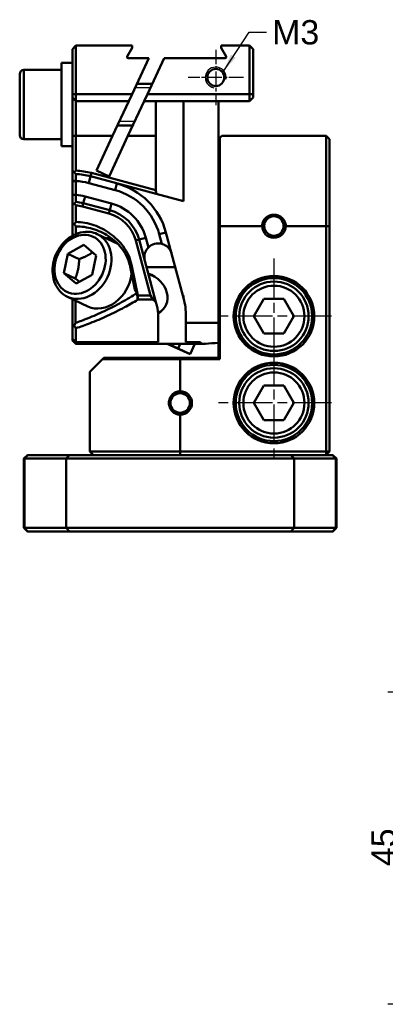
# Model space of a CAD drawing. Header units: millimetres. Extents: x 15 to 172, y 3 to 159.
# Tile 1 of 2: x 15 to 67, y 14 to 155. Entities that reach past the tile are written whole.
import ezdxf

# ---------------------------------------------------------------- set-up
doc = ezdxf.new("R2010")
doc.units = ezdxf.units.MM
doc.linetypes.add('CHAIN', pattern=[0.3543, 0.2362, -0.0295, 0.0591, -0.0295])
for name, color, linetype, lineweight in [('Bemaßungen(DIN)', 179, 'Continuous', 25), ('Gewinde(DIN)', 179, 'Continuous', 25), ('Mittelpunktmarkierung(DIN)', 179, 'Continuous', 25), ('Sichtbare Kanten(DIN)', 179, 'Continuous', 50), ('Sichtbare tangentiale Kanten(DIN)', 179, 'Continuous', 50), ('Symbole(DIN)', 179, 'Continuous', 25)]:
    doc.layers.add(name, color=color, linetype=linetype, lineweight=lineweight)
doc.styles.add('STANDARD-BSI~0', font='arial.ttf')
doc.dimstyles.new('Katalogzeichnungen', dxfattribs={"dimtxt": 3.5, "dimasz": 2.5, "dimexe": 2, "dimexo": 0, "dimgap": 0.8, "dimtad": 1, "dimrnd": 1e-08, "dimdsep": 46, "dimtxsty": 'STANDARD-BSI~0', "dimcen": 0.09, "dimdle": 10, "dimclrd": 250, "dimclre": 250, "dimclrt": 250, "dimazin": 2, "dimtfac": 1, "dimtmove": 0, "dimatfit": 3, "dimfxl": 1, "dimtolj": 1, "dimtzin": 0, "dimlwd": 25, "dimlwe": 25, "dimarcsym": 0})
doc.dimstyles.new('Katalogzeichnungen$7', dxfattribs={"dimtxt": 3.5, "dimasz": 2.5, "dimexe": 2, "dimexo": 0, "dimgap": 0.8, "dimtad": 1, "dimrnd": 1e-08, "dimdsep": 46, "dimtxsty": 'STANDARD-BSI~0', "dimcen": 0.09, "dimdle": 10, "dimclrd": 179, "dimclre": 250, "dimclrt": 250, "dimazin": 2, "dimtfac": 1, "dimtmove": 0, "dimatfit": 3, "dimfxl": 1, "dimtolj": 1, "dimtzin": 0, "dimlwd": 25, "dimlwe": 25, "dimarcsym": 0})

# ---------------------------------------------------------------- blocks, each defined once
blk = doc.blocks.new('*D15')
at = {"layer": 'Bemaßungen(DIN)', "color": 250, "linetype": 'Continuous', "lineweight": 25}
for p, q in [((86.43, 58.53), (67.61, 58.53)), ((69.61, 56.03), (69.61, 16.03)), ((86.43, 13.53), (67.61, 13.53))]:
    blk.add_line(p, q, dxfattribs=at)
at = {"layer": 'Bemaßungen(DIN)', "color": 250, "linetype": 'Continuous'}
for points in [[(69.19, 56.03), (70.03, 56.03), (69.61, 58.53)], [(69.19, 16.03), (70.03, 16.03), (69.61, 13.53)]]:
    blk.add_solid(points, dxfattribs=at)
at = {"layer": 'Defpoints', "color": 0, "linetype": 'Continuous'}
for p in [(86.43, 58.53), (69.61, 13.53), (86.43, 13.53)]:
    blk.add_point(p, dxfattribs=at)
at = {"layer": 'Bemaßungen(DIN)', "color": 250, "linetype": 'Continuous', "lineweight": 25, "insert": (65.25, 33.44), "char_height": 3.5, "attachment_point": 1, "rotation": 90, "style": 'STANDARD-BSI~0'}
blk.add_mtext('\\A1;45', dxfattribs=at)

msp = doc.modelspace()

# ---------------------------------------------------------------- linework, layer by layer
at = {"layer": 'Gewinde(DIN)'}
for p, q in [((33.4346, 145.5834), (31.2278, 145.5834)), ((28.9886, 140.7814), (31.1954, 140.7814))]:
    msp.add_line(p, q, dxfattribs=at)
msp.add_arc((42.8625, 147.0824), 1.5, 350, 260, dxfattribs=at)
at = {"layer": 'Mittelpunktmarkierung(DIN)', "linetype": 'CHAIN', "ltscale": 8.88956}
for p, q in [((42.8625, 151.0824), (42.8625, 143.0824)), ((46.8625, 147.0824), (38.8625, 147.0824))]:
    msp.add_line(p, q, dxfattribs=at)
at = {"layer": 'Mittelpunktmarkierung(DIN)', "linetype": 'CHAIN', "ltscale": 23.990969}
for p, q in [((51.2325, 120.9824), (51.2325, 104.3824)), ((59.5325, 112.6824), (42.9325, 112.6824)), ((51.2325, 108.4824), (51.2325, 91.8824)), ((59.5325, 100.1824), (42.9325, 100.1824))]:
    msp.add_line(p, q, dxfattribs=at)
at = {"layer": 'Sichtbare Kanten(DIN)'}
for p, q in [((22.2325, 151.1824), (22.7325, 151.6824)), ((22.2325, 151.1824), (22.2325, 144.6824)), ((22.7325, 144.6824), (22.7325, 151.6824)), ((30.8325, 151.6824), (22.7325, 151.6824)), ((30.1124, 150.1074), (30.8325, 151.3546)), ((30.8325, 151.3546), (30.8325, 151.6824)), ((47.7325, 151.6824), (43.6325, 151.6824)), ((43.6325, 151.6824), (43.6325, 151.3546)), ((43.6325, 151.3546), (44.3526, 150.1074)), ((47.7325, 151.6824), (48.2325, 151.1824)), ((47.7325, 151.6824), (47.7325, 144.6824)), ((48.2325, 144.6824), (48.2325, 151.1824)), ((20.6325, 149.1824), (20.6325, 137.1824)), ((20.6325, 149.1824), (22.2325, 149.1824)), ((33.2325, 149.8824), (30.2423, 149.8824)), ((30.8077, 144.6824), (33.2325, 149.8824)), ((35.4392, 149.8824), (33.0144, 144.6824)), ((44.2227, 149.8824), (35.4392, 149.8824)), ((14.6325, 138.7824), (14.6325, 147.5824)), ((15.2325, 148.1824), (20.6325, 148.1824)), ((31.5071, 146.1824), (33.7139, 146.1824)), ((22.2325, 144.1824), (22.2325, 144.6824)), ((22.2325, 144.1824), (22.2325, 138.6824)), ((22.7325, 143.6824), (22.2325, 144.1824)), ((22.7325, 144.6824), (22.7325, 143.6824)), ((22.7325, 138.6824), (22.7325, 143.6824)), ((22.7325, 143.6824), (30.3414, 143.6824)), ((30.3414, 143.6824), (28.0098, 138.6824)), ((30.2166, 138.6824), (32.5481, 143.6824)), ((30.8077, 144.6824), (30.3414, 143.6824)), ((32.5481, 143.6824), (33.0144, 144.6824)), ((32.5481, 143.6824), (47.7325, 143.6824)), ((34.2325, 143.6824), (34.2325, 140.0824)), ((43.2325, 143.6824), (43.2325, 138.1824)), ((47.7325, 143.6824), (47.7325, 144.6824)), ((47.7325, 143.6824), (48.2325, 144.1824)), ((48.2325, 144.6824), (48.2325, 144.1824)), ((28.7093, 140.1824), (30.9161, 140.1824)), ((15.2325, 138.1824), (20.6325, 138.1824)), ((22.2325, 138.6824), (22.2325, 133.6824)), ((22.7325, 133.6705), (22.7325, 138.6824)), ((28.0098, 138.6824), (25.6783, 133.6824)), ((27.4909, 132.8371), (30.2166, 138.6824)), ((34.2375, 138.6824), (34.2375, 130.8361)), ((43.2325, 125.6824), (43.2325, 138.1824)), ((43.7325, 138.6824), (43.4325, 138.3824)), ((43.4325, 138.3824), (43.4325, 125.6824)), ((58.7325, 138.6824), (43.7325, 138.6824)), ((58.7325, 138.6824), (59.2325, 138.1824)), ((58.7325, 125.6824), (58.7325, 138.6824)), ((59.2325, 138.1824), (59.2325, 125.6824)), ((20.6325, 137.1824), (22.2325, 137.1824)), ((22.4808, 133.4277), (22.2325, 133.6824)), ((22.2325, 133.6824), (22.2325, 132.1824)), ((25.6783, 133.6824), (27.4909, 132.8371)), ((22.2325, 132.1824), (22.2325, 132.1685)), ((22.2325, 132.1685), (22.2325, 130.1824)), ((22.7325, 130.1824), (22.7325, 132.1685)), ((24.8207, 132.8416), (34.2942, 130.3032)), ((34.2375, 130.8361), (24.9501, 133.3246)), ((22.2325, 130.1824), (22.2325, 130.1556)), ((22.2325, 130.1556), (22.2325, 128.6824)), ((34.2942, 130.3032), (38.2325, 129.248)), ((22.2325, 128.6824), (22.4849, 128.9245)), ((22.2325, 128.6824), (22.2325, 126.12)), ((22.7325, 126.2723), (22.7325, 128.6596)), ((23.656, 128.495), (27.456, 127.4768)), ((27.5854, 127.9597), (23.7854, 128.9779)), ((22.2325, 126.12), (22.2325, 124.2929)), ((43.2325, 125.6824), (43.2325, 106.6824)), ((43.4325, 106.4824), (43.4325, 125.6824)), ((58.7325, 125.6824), (58.7325, 93.1824)), ((59.2325, 93.1824), (59.2325, 125.6824)), ((25.7969, 124.5235), (28.738, 123.124)), ((31.3451, 123.5877), (33.4719, 115.6504)), ((34.2367, 114.7279), (31.828, 123.7171)), ((38.122, 115.6824), (35.6917, 124.7524)), ((21.5576, 121.6902), (23.8756, 122.9479)), ((23.8756, 122.9479), (25.6397, 121.4217)), ((21.0038, 118.9064), (21.5576, 121.6902)), ((23.1915, 120.9127), (21.5576, 121.6902)), ((25.6397, 121.4217), (25.086, 118.6379)), ((30.5333, 119.8531), (31.2023, 116.5193)), ((30.7696, 119.9005), (30.7314, 120.0904)), ((31.6225, 115.6504), (30.7696, 119.9005)), ((32.8934, 119.741), (37.0345, 119.741)), ((22.768, 117.3803), (21.0038, 118.9064)), ((21.0038, 118.9064), (22.6377, 118.1289)), ((25.086, 118.6379), (22.768, 117.3803)), ((33.142, 118.8135), (34.1302, 118.3432)), ((31.5219, 116.018), (31.2023, 116.5193)), ((21.5002, 115.4937), (24.4412, 114.0942)), ((22.2325, 115.1452), (22.2325, 111.3146)), ((22.6518, 111.7103), (22.6518, 114.9456)), ((33.4719, 115.6504), (31.6225, 115.6504)), ((31.6225, 115.6504), (31.6242, 115.1138)), ((31.6242, 115.1138), (33.8066, 115.1138)), ((33.4719, 115.6504), (33.8066, 115.1138)), ((38.122, 115.6824), (38.2324, 115.2706)), ((38.2325, 115.6824), (38.122, 115.6824)), ((48.3457, 112.6824), (49.7891, 115.1824)), ((49.7891, 115.1824), (52.6759, 115.1824)), ((52.6759, 115.1824), (54.1192, 112.6824)), ((34.2367, 114.7279), (34.3687, 114.2353)), ((34.5731, 112.6824), (34.5731, 108.9492)), ((38.5731, 112.6824), (38.5731, 111.7214)), ((49.7891, 110.1824), (48.3457, 112.6824)), ((54.1192, 112.6824), (52.6759, 110.1824)), ((22.2325, 109.4574), (22.2325, 111.3146)), ((22.7325, 110.9498), (22.7325, 108.9492)), ((38.5731, 108.9492), (38.5731, 111.7214)), ((43.2325, 111.7214), (38.5731, 111.7214)), ((22.2325, 109.2127), (22.2325, 109.4574)), ((52.6759, 110.1824), (49.7891, 110.1824)), ((22.2325, 109.1824), (22.2325, 109.2127)), ((22.2325, 109.1824), (22.7325, 108.6824)), ((22.7325, 108.9492), (34.5731, 108.9492)), ((22.7325, 108.7118), (22.7325, 108.6824)), ((40.7607, 108.7118), (22.7325, 108.7118)), ((39.5421, 108.6824), (22.7325, 108.6824)), ((39.1801, 107.2137), (35.8411, 108.6824)), ((37.4373, 108.043), (35.9837, 108.6824)), ((37.7268, 108.6824), (37.4373, 108.043)), ((39.1801, 107.2137), (37.4373, 108.043)), ((38.5731, 108.9492), (40.6593, 108.9492)), ((39.8458, 108.6836), (39.1801, 107.2137)), ((24.7325, 104.6824), (26.5325, 106.4824)), ((26.7325, 106.6824), (26.5325, 106.4824)), ((37.7325, 106.4824), (26.5325, 106.4824)), ((26.7325, 106.6824), (37.7325, 106.6824)), ((43.2325, 106.6824), (37.7325, 106.6824)), ((37.7325, 106.4824), (43.4325, 106.4824)), ((43.4325, 106.4824), (43.2325, 106.6824)), ((24.7325, 104.6824), (24.7325, 93.1824)), ((48.3457, 100.1824), (49.7891, 102.6824)), ((49.7891, 102.6824), (52.6759, 102.6824)), ((52.6759, 102.6824), (54.1192, 100.1824)), ((49.7891, 97.6824), (48.3457, 100.1824)), ((54.1192, 100.1824), (52.6759, 97.6824)), ((52.6759, 97.6824), (49.7891, 97.6824)), ((15.2325, 92.1824), (15.7325, 92.6824)), ((15.7325, 92.6824), (15.8198, 92.6824)), ((21.8085, 92.6824), (15.8198, 92.6824)), ((21.8085, 92.6824), (37.7325, 92.6824)), ((24.7325, 93.1824), (37.7325, 93.1824)), ((25.2325, 92.6824), (24.7325, 93.1824)), ((37.7325, 92.6824), (25.2325, 92.6824)), ((58.7325, 93.1824), (37.7325, 93.1824)), ((37.7325, 92.6824), (58.7325, 92.6824)), ((58.7325, 92.6824), (58.7325, 93.1824)), ((59.2325, 93.1824), (58.7325, 92.6824)), ((58.7325, 93.1824), (59.2325, 93.1824)), ((59.6452, 92.6824), (58.7325, 92.6824)), ((59.6452, 92.6824), (59.7325, 92.6824)), ((60.2325, 92.1824), (59.7325, 92.6824)), ((15.3372, 92.1824), (15.2325, 92.1824)), ((15.2325, 92.1824), (15.2325, 82.1824)), ((15.3372, 92.1824), (21.326, 92.1824)), ((54.139, 92.1824), (21.326, 92.1824)), ((54.139, 92.1824), (60.1278, 92.1824)), ((60.2325, 92.1824), (60.1278, 92.1824)), ((60.2325, 82.1824), (60.2325, 92.1824)), ((15.7325, 81.6824), (15.2325, 82.1824)), ((15.2325, 82.1824), (15.3372, 82.1824)), ((21.326, 82.1824), (15.3372, 82.1824)), ((15.8198, 81.6824), (15.7325, 81.6824)), ((15.8198, 81.6824), (21.8085, 81.6824)), ((21.326, 82.1824), (54.139, 82.1824)), ((53.6565, 81.6824), (21.8085, 81.6824)), ((53.6565, 81.6824), (59.6452, 81.6824)), ((60.1278, 82.1824), (54.139, 82.1824)), ((59.7325, 81.6824), (59.6452, 81.6824)), ((59.7325, 81.6824), (60.2325, 82.1824)), ((60.1278, 82.1824), (60.2325, 82.1824))]:
    msp.add_line(p, q, dxfattribs=at)
for centre, radius in [((42.8625, 147.0824), 1.2295), ((51.2325, 125.6824), 1.4), ((51.2325, 112.6824), 5.8), ((51.2325, 112.6824), 5.5), ((51.2325, 112.6824), 5), ((51.2325, 100.1824), 5.8), ((51.2325, 100.1824), 5.5), ((51.2325, 100.1824), 5), ((37.7325, 100.1824), 1.4)]:
    msp.add_circle(centre, radius, dxfattribs=at)
for centre, radius, start, end in [((30.2423, 150.0324), 0.15, 150, 270), ((44.2227, 150.0324), 0.15, 270, 30), ((15.2325, 147.5824), 0.6, 90, 180), ((15.2325, 138.7824), 0.6, 180, 270), ((22.2325, 123.1824), 10.5, 75, 87.270597), ((22.2325, 123.1824), 10, 75, 87.134913), ((26.0325, 122.1642), 10, 15, 75), ((22.2325, 123.1824), 6, 75, 85.223969), ((22.2325, 123.1824), 5.5, 75, 84.784091), ((26.0325, 122.1642), 6, 15, 75), ((26.0325, 122.1642), 5.5, 15, 75), ((51.2325, 125.6824), 1.7, 180, 0), ((34.5778, 121.1824), 2, 75, 135), ((28.5731, 112.6824), 10, 0, 14.997721), ((37.7325, 100.1824), 1.7, 270, 90)]:
    msp.add_arc(centre, radius, start, end, dxfattribs=at)
for centre, major_axis, ratio, start_param, end_param in [((38.2325, 129.9727), (2.8284, -3.6861), 0.76732699, 3.97701167, 4.10289659), ((26.5896, 118.6091), (2.3632, 4.9664), 0.79762311, 0.25499658, 0.42969967), ((26.5896, 118.6091), (2.1484, 4.5149), 0.79762311, 6.27849307, 6.28318531), ((26.5896, 118.6091), (-2.1484, -4.5149), 0.79762311, 0, 1.97318126), ((32.2186, 115.9306), (3.4529, -1.643), 0.79762311, 5.76051865, 7.96693216), ((21.8503, 125.6824), (4.898, -16.7907), 0.5429557, 0.73867386, 0.74282748), ((44.76, 125.6824), (-15.6658, 12.0208), 0.76732699, 1.45628738, 1.48560972), ((26.6079, 129.1849), (5.9529, 17.5758), 0.54878462, 3.29822172, 3.31852936), ((47.6315, 125.6824), (-25.7551, -8.062), 0.58111877, 1.07669843, 1.22201356)]:
    msp.add_ellipse(centre, major_axis=major_axis, ratio=ratio, start_param=start_param, end_param=end_param, dxfattribs=at)
for points, degree in [([(34.2325, 140.0824), (34.2325, 139.6186), (34.2375, 139.138), (34.2375, 138.6824)], 3), ([(22.7325, 133.6705), (22.6052, 133.5491), (22.4808, 133.4277)], 2), ([(22.4849, 128.9245), (22.6116, 128.792), (22.7325, 128.6596)], 2), ([(22.4947, 125.9423), (22.5733, 125.8341), (22.6524, 125.7265), (22.7319, 125.6195)], 3), ([(38.2324, 115.2706), (38.2324, 115.2704), (38.2324, 115.2703), (38.2325, 115.2702)], 3), ([(34.5731, 112.6824), (34.5731, 113.1666), (34.5159, 113.6858), (34.3687, 114.2353)], 3), ([(22.6518, 111.7103), (22.5835, 111.5756), (22.5147, 111.4416), (22.4457, 111.3085)], 3), ([(40.6593, 108.9492), (40.7107, 108.8299), (40.7441, 108.751), (40.7607, 108.7118)], 3)]:
    msp.add_open_spline(points, degree=degree, dxfattribs=at)
for points, weights in [([(43.2325, 138.1824), (43.3321, 138.282), (43.4325, 138.3824)], [1, 1.00000000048, 1]), ([(22.4808, 133.4277), (22.6081, 133.2972), (22.7323, 133.1699)], [1.01430540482, 1.02170882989, 1.02884064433]), ([(22.732, 129.1616), (22.6058, 129.0405), (22.4849, 128.9245)], [1.01974213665, 1.01580456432, 1.01102204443]), ([(23.1915, 120.9127), (23.1415, 119.4128), (22.6377, 118.1289)], [1, 1.15470053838, 1]), ([(25.1134, 121.8771), (24.3434, 121.3456), (23.1915, 120.9127)], [1.04761811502, 1.12530639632, 1]), ([(22.6377, 118.1289), (22.9772, 117.8623), (23.2471, 117.6402)], [1, 1.04276378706, 1.06188523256]), ([(22.2325, 109.4574), (22.4786, 109.2071), (22.7325, 108.9492)], [1, 1.00284318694, 1.00546299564]), ([(22.7325, 108.7118), (22.4787, 108.966), (22.2325, 109.2127)], [1.00536608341, 1.00279155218, 1])]:
    msp.add_rational_spline(points, weights, degree=2, dxfattribs=at)
for points, knots in [([(22.7325, 132.1824), (22.7325, 132.3442), (22.7325, 132.5047), (22.7324, 132.7334), (22.7324, 132.8136), (22.7324, 132.883), (22.7324, 132.9525), (22.7324, 133.0113), (22.7323, 133.1309), (22.7323, 133.1699), (22.7323, 133.1699)], [-1.57079633, -1.57079633, -1.57079633, -1.57079633, -1.08539816, -1.08539816, -0.78539816, -0.78539816, -0.78539816, -0.48539816, -0.48539816, 0, 0, 0, 0]), ([(22.7325, 132.1685), (22.7325, 132.1708), (22.7325, 132.1731), (22.7325, 132.1778), (22.7325, 132.1801), (22.7325, 132.1824)], [-0.07027334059, -0.07027334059, -0.07027334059, -0.07027334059, -0.06957835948, -0.06957835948, -0.06888337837, -0.06888337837, -0.06888337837, -0.06888337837]), ([(22.732, 129.1616), (22.732, 129.1616), (22.7321, 129.2041), (22.7322, 129.3319), (22.7322, 129.3935), (22.7323, 129.4654), (22.7323, 129.5374), (22.7324, 129.6197), (22.7325, 129.8497), (22.7325, 130.0074), (22.7325, 130.1645)], [-3.14159265, -3.14159265, -3.14159265, -3.14159265, -2.65263139, -2.65263139, -2.35619449, -2.35619449, -2.35619449, -2.05975759, -2.05975759, -1.5886744, -1.5886744, -1.5886744, -1.5886744]), ([(22.7325, 130.1645), (22.7325, 130.1675), (22.7325, 130.1705), (22.7325, 130.1764), (22.7325, 130.1794), (22.7325, 130.1824)], [-1.5886743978, -1.5886743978, -1.5886743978, -1.5886743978, -1.5797353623, -1.5797353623, -1.5707963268, -1.5707963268, -1.5707963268, -1.5707963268]), ([(49.5325, 125.6824), (49.5325, 125.8922), (49.5779, 126.1147), (49.7588, 126.52), (49.8942, 126.7029), (50.1999, 126.9865), (50.39, 127.1071), (50.8025, 127.2662), (51.0249, 127.3048), (51.4401, 127.3048), (51.6625, 127.2662), (52.075, 127.1071), (52.2651, 126.9865), (52.5708, 126.7029), (52.7062, 126.52), (52.8871, 126.1147), (52.9325, 125.8922), (52.9325, 125.6824)], [0.250481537, 0.250481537, 0.250481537, 0.250481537, 0.313438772, 0.313438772, 0.376396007, 0.376396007, 0.438679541, 0.438679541, 0.500963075, 0.500963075, 0.563246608, 0.563246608, 0.625530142, 0.625530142, 0.688487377, 0.688487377, 0.751444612, 0.751444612, 0.751444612, 0.751444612]), ([(21.5002, 115.4937), (21.1144, 115.6772), (20.7641, 115.9342), (20.1651, 116.5697), (19.9186, 116.9499), (19.5483, 117.8024), (19.4294, 118.2775), (19.3335, 119.275), (19.3603, 119.7984), (19.558, 120.8368), (19.7304, 121.3516), (20.2038, 122.3189), (20.5049, 122.7711), (21.2071, 123.5662), (21.608, 123.9093), (22.4695, 124.4467), (22.9296, 124.6425), (23.8566, 124.8603), (24.323, 124.8867), (25.1296, 124.7785), (25.4753, 124.6765), (25.7969, 124.5235)], [3.5043416, 3.5043416, 3.5043416, 3.5043416, 3.80502383, 3.80502383, 4.11181574, 4.11181574, 4.43065623, 4.43065623, 4.75809977, 4.75809977, 5.08888342, 5.08888342, 5.42032829, 5.42032829, 5.75096715, 5.75096715, 6.07783857, 6.07783857, 6.39521025, 6.39521025, 6.64593425, 6.64593425, 6.64593425, 6.64593425]), ([(22.2325, 126.12), (22.3163, 126.0648), (22.3997, 126.0083), (22.4866, 125.9478), (22.4907, 125.9451), (22.4947, 125.9423)], [-0.0790602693, -0.0790602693, -0.0790602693, -0.0790602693, -0.0398396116, -0.0398396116, -0.0379426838, -0.0379426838, -0.0379426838, -0.0379426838]), ([(22.4947, 125.9423), (22.4952, 125.9431), (22.4958, 125.9439), (22.5739, 126.0556), (22.6526, 126.1648), (22.7325, 126.2723)], [-0.0471171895, -0.0471171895, -0.0471171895, -0.0471171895, -0.0467776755, -0.0467776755, 0, 0, 0, 0]), ([(22.7128, 124.5285), (22.7144, 124.5898), (22.7159, 124.6499), (22.7254, 125.0565), (22.7304, 125.3626), (22.7319, 125.6195)], [1.196147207, 1.196147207, 1.196147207, 1.196147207, 1.236850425, 1.236850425, 1.476921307, 1.476921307, 1.476921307, 1.476921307]), ([(22.7319, 125.6195), (23.5173, 125.6284), (24.3347, 125.5137), (25.9313, 125.041), (26.7096, 124.6816), (27.4124, 124.2193), (28.1151, 123.7571), (28.7421, 123.1921), (29.8576, 121.7939), (30.2905, 120.9286), (30.4927, 120.0425)], [-5.21780616, -5.21780616, -5.21780616, -5.21780616, -4.85351709, -4.85351709, -4.48711111, -4.48711111, -4.48711111, -4.12070512, -4.12070512, -3.67949222, -3.67949222, -3.67949222, -3.67949222]), ([(30.7314, 120.0904), (30.545, 121.0196), (30.1257, 121.9357), (29.0175, 123.441), (28.3871, 124.0594), (27.6701, 124.5766), (26.9531, 125.0939), (26.1497, 125.5097), (24.4688, 126.0879), (23.5916, 126.2498), (22.7325, 126.2723)], [3.67949222, 3.67949222, 3.67949222, 3.67949222, 4.12070512, 4.12070512, 4.48711111, 4.48711111, 4.48711111, 4.85351709, 4.85351709, 5.22037319, 5.22037319, 5.22037319, 5.22037319]), ([(32.6459, 120.6647), (32.5589, 120.9894), (32.5561, 121.3968), (32.701, 121.8893), (32.7648, 122.0438), (32.9368, 122.3383), (33.0453, 122.4784), (33.1636, 122.5966)], [0, 0, 0, 0, 0.123491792, 0.123491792, 0.17365383, 0.17365383, 0.223815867, 0.223815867, 0.223815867, 0.223815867]), ([(35.0954, 123.1142), (35.2414, 123.0751), (35.3914, 123.016), (35.6655, 122.8679), (35.7898, 122.7791), (36.0422, 122.559), (36.1766, 122.4006), (36.3868, 122.0586), (36.4628, 121.8749), (36.5096, 121.7)], [0.534522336, 0.534522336, 0.534522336, 0.534522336, 0.579863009, 0.579863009, 0.625203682, 0.625203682, 0.691732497, 0.691732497, 0.758261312, 0.758261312, 0.758261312, 0.758261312]), ([(30.4927, 120.0425), (30.4998, 120.011), (30.5068, 119.9795), (30.5203, 119.9164), (30.5269, 119.8847), (30.5333, 119.8531)], [-2.1066556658, -2.1066556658, -2.1066556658, -2.1066556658, -2.0969701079, -2.0969701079, -2.0872845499, -2.0872845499, -2.0872845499, -2.0872845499]), ([(31.5219, 116.018), (30.8071, 115.5579), (30.0654, 115.1147), (28.505, 114.2498), (27.6844, 113.8296), (26.8437, 113.433), (26.051, 113.0589), (25.2404, 112.7058), (23.8344, 112.1421), (23.2457, 111.9203), (22.6518, 111.7103)], [-2.192966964, -2.192966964, -2.192966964, -2.192966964, -2.090812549, -2.090812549, -1.984483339, -1.984483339, -1.984483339, -1.884215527, -1.884215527, -1.813440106, -1.813440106, -1.813440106, -1.813440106]), ([(22.7325, 110.9498), (23.419, 111.1784), (24.0993, 111.4231), (25.6053, 112.0065), (26.4265, 112.3534), (27.2305, 112.7224), (28.083, 113.1137), (28.9162, 113.5298), (30.3695, 114.318), (30.9984, 114.6817), (31.6099, 115.0586)], [1.803499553, 1.803499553, 1.803499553, 1.803499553, 1.884215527, 1.884215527, 1.984483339, 1.984483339, 1.984483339, 2.090812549, 2.090812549, 2.175477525, 2.175477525, 2.175477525, 2.175477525]), ([(31.5219, 116.018), (31.5376, 115.8578), (31.5527, 115.6976), (31.5821, 115.3778), (31.5962, 115.2181), (31.6099, 115.0586)], [0, 0, 0, 0, 0.0490588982, 0.0490588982, 0.0980482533, 0.0980482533, 0.0980482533, 0.0980482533]), ([(22.7325, 110.9498), (22.6497, 111.0524), (22.5673, 111.1554), (22.4721, 111.2752), (22.4589, 111.2918), (22.4457, 111.3085)], [-0.0793010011, -0.0793010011, -0.0793010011, -0.0793010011, -0.039557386, -0.039557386, -0.0331530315, -0.0331530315, -0.0331530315, -0.0331530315]), ([(37.7325, 98.4824), (37.5226, 98.4824), (37.3002, 98.5278), (36.8948, 98.7087), (36.712, 98.8441), (36.4283, 99.1498), (36.3077, 99.3399), (36.1486, 99.7524), (36.1101, 99.9748), (36.1101, 100.1824), (36.1101, 100.39), (36.1486, 100.6124), (36.3077, 101.0249), (36.4283, 101.215), (36.712, 101.5207), (36.8948, 101.6561), (37.3002, 101.837), (37.5226, 101.8824), (37.7325, 101.8824)], [-0.250481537, -0.250481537, -0.250481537, -0.250481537, -0.187524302, -0.187524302, -0.124567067, -0.124567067, -0.062283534, -0.062283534, 0, 0, 0, 0.062283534, 0.062283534, 0.124567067, 0.124567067, 0.187524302, 0.187524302, 0.250481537, 0.250481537, 0.250481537, 0.250481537])]:
    msp.add_open_spline(points, degree=3, knots=knots, dxfattribs=at)
at = {"layer": 'Sichtbare tangentiale Kanten(DIN)'}
for p, q in [((15.2325, 148.1824), (15.2325, 138.1824)), ((22.7325, 144.6824), (22.2325, 144.6824)), ((30.8077, 144.6824), (22.7325, 144.6824)), ((47.7325, 144.6824), (33.0144, 144.6824)), ((38.2325, 143.6824), (38.2325, 129.248)), ((47.7325, 144.6824), (48.2325, 144.6824)), ((22.7325, 138.6824), (22.2325, 138.6824)), ((22.7325, 138.6824), (28.0098, 138.6824)), ((30.2166, 138.6824), (34.2375, 138.6824)), ((22.2325, 132.1824), (22.7325, 132.1824)), ((22.7325, 132.1685), (22.2325, 132.1685)), ((24.5619, 131.8757), (24.8207, 132.8416)), ((24.8207, 132.8416), (24.9501, 133.3246)), ((24.5619, 131.8757), (28.3619, 130.8575)), ((28.3619, 130.8575), (28.6207, 131.8234)), ((22.2325, 130.1824), (22.7325, 130.1824)), ((22.7325, 130.1645), (22.2325, 130.1556)), ((23.7854, 128.9779), (24.0442, 129.9439)), ((27.8442, 128.9257), (24.0442, 129.9439)), ((23.7854, 128.9779), (23.656, 128.495)), ((27.5854, 127.9597), (27.456, 127.4768)), ((27.5854, 127.9597), (27.8442, 128.9257)), ((43.4325, 125.6824), (43.2325, 125.6824)), ((49.5325, 125.6824), (43.4325, 125.6824)), ((58.7325, 125.6824), (52.9325, 125.6824)), ((59.2325, 125.6824), (58.7325, 125.6824)), ((31.828, 123.7171), (31.3451, 123.5877)), ((31.828, 123.7171), (32.794, 123.9759)), ((33.1636, 122.5966), (32.794, 123.9759)), ((34.7258, 124.4936), (35.6917, 124.7524)), ((34.7258, 124.4936), (35.0954, 123.1142)), ((30.4927, 120.0425), (30.7314, 120.0904)), ((30.7696, 119.9005), (30.5333, 119.8531)), ((38.2325, 115.6824), (38.2325, 115.2702)), ((37.7325, 106.4824), (37.7325, 106.6824)), ((37.7325, 101.8824), (37.7325, 106.4824)), ((37.7325, 93.1824), (37.7325, 98.4824)), ((15.8198, 92.6824), (15.3372, 92.1824)), ((21.326, 92.1824), (21.8085, 92.6824)), ((37.7325, 93.1824), (37.7325, 92.6824)), ((54.139, 92.1824), (53.6565, 92.6824)), ((60.1278, 92.1824), (59.6452, 92.6824)), ((15.3372, 82.1824), (15.3372, 92.1824)), ((21.326, 82.1824), (21.326, 92.1824)), ((54.139, 82.1824), (54.139, 92.1824)), ((60.1278, 92.1824), (60.1278, 82.1824)), ((15.3372, 82.1824), (15.8198, 81.6824)), ((21.8085, 81.6824), (21.326, 82.1824)), ((53.6565, 81.6824), (54.139, 82.1824)), ((59.6452, 81.6824), (60.1278, 82.1824))]:
    msp.add_line(p, q, dxfattribs=at)
for centre in [(51.2325, 112.6824), (51.2325, 100.1824)]:
    msp.add_circle(centre, 4.4, dxfattribs=at)
for centre, radius, start, end in [((22.2325, 123.1824), 9, 75, 86.815261), ((26.0325, 122.1642), 9, 15, 75), ((22.2325, 123.1824), 7, 75, 85.903956), ((26.0325, 122.1642), 7, 15, 75)]:
    msp.add_arc(centre, radius, start, end, dxfattribs=at)
msp.add_ellipse((23.3218, 120.1641), major_axis=(1.8906, 3.9731), ratio=0.79762311, dxfattribs=at)
msp.add_ellipse((23.6485, 120.0086), major_axis=(-2.1484, -4.5149), ratio=0.79762311, start_param=0, end_param=3.14159265, dxfattribs=at)

# ---------------------------------------------------------------- texts
at = {"layer": 'Symbole(DIN)', "color": 250, "insert": (50.967, 155.3506), "char_height": 3.5, "width": 6.791921, "attachment_point": 1, "style": 'STANDARD-BSI~0'}
msp.add_mtext('{\\fArial|b0|i0;M3}', dxfattribs=at)

# ---------------------------------------------------------------- dimensions: what is measured, and where the dimension line sits
at = {"layer": 'Bemaßungen(DIN)', "color": 250, "linetype": 'Continuous', "lineweight": 25}
dim = msp.add_linear_dim(base=(69.6095, 13.5322), p1=(86.4304, 58.5322), p2=(86.4304, 13.5322), angle=90, dimstyle='Katalogzeichnungen', override={"dimgap": 0.8, "dimdec": 2, "dimtol": 0, "dimlim": 0, "dimtp": 0, "dimtm": 0, "dimtdec": 2, "dimtofl": 0, "dimatfit": 1}, dxfattribs=at)
dim.commit()
dim.dimension.update_dxf_attribs({"geometry": '*D15', "text_midpoint": (69.6095, 36.0322), "dimtype": 160})

# ---------------------------------------------------------------- leaders
at = {"layer": 'Symbole(DIN)', "color": 179, "linetype": 'Continuous', "lineweight": 25, "annotation_type": 0, "has_hookline": 1, "hookline_direction": 0, "text_width": 6.2074}
msp.add_leader([(44.001, 148.059), (47.667, 153.6006), (50.167, 153.6006)], dimstyle='Katalogzeichnungen$7', override={"dimtad": 0}, dxfattribs=at)

doc.saveas('drawing.dxf')
